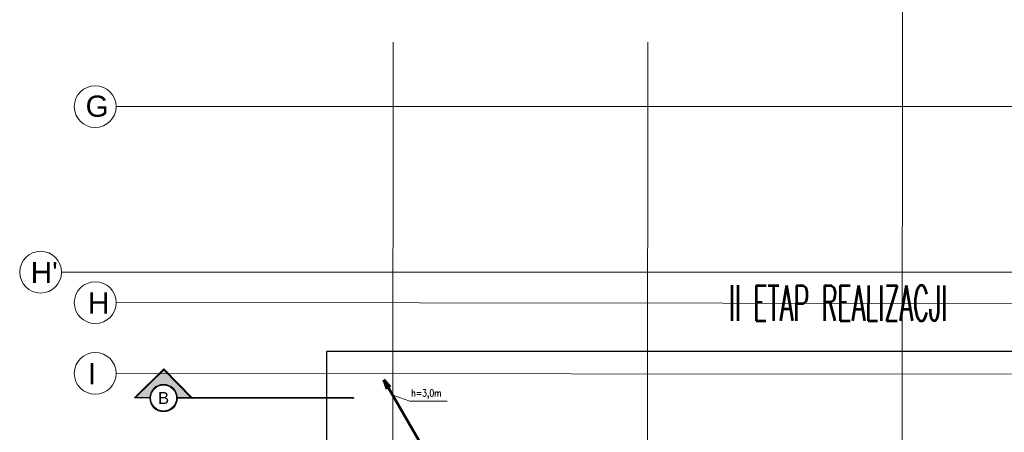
# Model space of a CAD drawing. Header units: millimetres. Extents: x -8884 to 95252, y -19446 to 55103.
# Tile 38 of 39: x -4326 to -1542, y -3922 to -2756. Entities that reach past the tile are written whole.
import ezdxf
from ezdxf.enums import TextEntityAlignment as Align

# ---------------------------------------------------------------- set-up
doc = ezdxf.new("R2010")
doc.units = ezdxf.units.MM
doc.header["$LTSCALE"] = 1000
doc.header["$MEASUREMENT"] = 0
for name, pattern in [('DASHDOT2', [0.5, 0.25, -0.125, 0, -0.125]), ('rzut dachu$0$ACAD_ISO04W100', [30, 24, -3, 0, -3]), ('rzut dachu$0$DASHDOTX2', [2, 1, -0.5, 0, -0.5])]:
    doc.linetypes.add(name, pattern=pattern)
for name, color, linetype, lineweight in [('_Etapy_opis', 7, 'Continuous', 18), ('EL_odgromówka', 142, 'DASHDOT2', 60), ('rzut dachu$0$Arch_osie', 254, 'rzut dachu$0$DASHDOTX2', 5), ('rzut dachu$0$Arch_przekroj_opis', 254, 'Continuous', 13)]:
    doc.layers.add(name, color=color, linetype=linetype, lineweight=lineweight)
doc.layers.add('rzut dachu$0$Arch_Zerowa', color=254, linetype='Continuous')
doc.layers.add('VRF_OPIS', color=7, linetype='Continuous', lineweight=30, plot=False)
doc.styles.add('romans1', font='simplex.shx', dxfattribs={"width": 0.8})
doc.styles.add('rzut dachu$0$ARIAL', font='arial.ttf')
doc.styles.add('rzut dachu$0$RomanS', font='simplex.shx')
doc.styles.add('rzut dachu$0$SWATCH', font='arial.ttf')
doc.styles.get("Standard").update_dxf_attribs({"font": 'txt.shx'})

# ---------------------------------------------------------------- blocks, each defined once
blk = doc.blocks.new('rzut dachu$0$LPRZEKR')
at = {"layer": 'rzut dachu$0$Arch_Zerowa', "linetype": 'Continuous'}
blk.add_hatch(color=0, dxfattribs=at).paths.add_polyline_path([(-51.7, -109.3, -0.400678), (-2.4, -57.7), (-2.4, -5.8), (-105.9, -109.3), (-2.4, -212.8), (-2.4, -161, -0.400678)])
at = {"layer": 'rzut dachu$0$Arch_Zerowa', "color": 0, "lineweight": 15}
for p, q in [((0, 0), (-109.3, -109.3)), ((0, 0), (0, -57.6)), ((-2.4, -5.8), (-105.9, -109.3)), ((-2.4, -5.8), (-2.4, -57.7)), ((-109.3, -109.3), (0, -218.6)), ((-105.9, -109.3), (-2.4, -212.8)), ((-2.4, -161), (-2.4, -212.8)), ((0, -161), (0, -218.6))]:
    blk.add_line(p, q, dxfattribs=at)
at = {"layer": 'rzut dachu$0$Arch_Zerowa', "color": 0, "linetype": 'Continuous', "lineweight": 15}
for radius in [51.7, 49.3]:
    blk.add_circle((0, -109.3), radius, dxfattribs=at)
at = {"layer": 'rzut dachu$0$Arch_Zerowa', "color": 0, "lineweight": 15, "style": 'rzut dachu$0$RomanS', "width": 0.7}
blk.add_attdef('--', text='', height=40, dxfattribs=at).set_placement((0.5, -130.1), align=Align.CENTER)
blk = doc.blocks.new('rzut dachu$0$OPIS_OSI')
at = {"layer": 'rzut dachu$0$Arch_Zerowa', "color": 0}
blk.add_circle((0, 0), 55, dxfattribs=at)
at = {"layer": 'rzut dachu$0$Arch_Zerowa', "color": 0, "style": 'rzut dachu$0$SWATCH', "flags": 4}
blk.add_attdef('OS', text='', height=50, dxfattribs=at).set_placement((0, 0), align=Align.MIDDLE_CENTER)
blk = doc.blocks.new('rzut dachu$0$przekroj BB')
at = {"layer": 'rzut dachu$0$Arch_przekroj_opis', "color": 0, "ltscale": 10}
for p, q in [((-12446, -122.4), (-12944, -122.4)), ((-12445, -123.4), (-12944, -123.4)), ((-12444, -124.4), (-12944, -124.4))]:
    blk.add_line(p, q, dxfattribs=at)
at = {"layer": 'rzut dachu$0$Arch_przekroj_opis', "color": 0, "linetype": 'Continuous', "ltscale": 0.11, "xscale": 0.7559999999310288, "yscale": 0.7559999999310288, "zscale": 0.7559999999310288, "rotation": 269.5528544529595}
blk.add_blockref('rzut dachu$0$LPRZEKR', (-12900.4, -124.6), dxfattribs=at)
at = {"layer": 'rzut dachu$0$Arch_przekroj_opis', "color": 0, "linetype": 'Continuous', "ltscale": 0.11}
ref = blk.add_blockref('rzut dachu$0$OPIS_OSI', (-12983.1, -123.6), dxfattribs=dict(at, xscale=0.6719999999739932, yscale=0.6719999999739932, zscale=1.4, rotation=359.9440755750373))
ref.add_attrib('OS', 'B', dxfattribs={"layer": 'rzut dachu$0$Arch_Zerowa', "color": 8, "height": 33.6, "rotation": 359.9441, "style": 'rzut dachu$0$SWATCH', "flags": 4}).set_placement((-12983.1, -123.6), align=Align.MIDDLE_CENTER)
blk = doc.blocks.new('rzut dachu$0$OSIEAA')
at = {"layer": 'rzut dachu$0$Arch_osie', "color": 0, "linetype": 'rzut dachu$0$ACAD_ISO04W100', "ltscale": 5}
blk.add_lwpolyline([(-2981.6, -3007), (-13410.6, -3007)], dxfattribs=at)
at = {"layer": 'rzut dachu$0$Arch_osie', "color": 0, "linetype": 'Continuous', "lineweight": 0, "ltscale": 60}
blk.add_circle((-13469.8, -3007), 59.1, dxfattribs=at)
at = {"layer": 'rzut dachu$0$Arch_osie', "color": 8, "lineweight": 0, "ltscale": 60, "insert": (-13496.9, -2975.7), "char_height": 60, "width": 51.003, "attachment_point": 1, "style": 'rzut dachu$0$ARIAL'}
blk.add_mtext('{\\fArial|b0|i0|c238|p34;G}', dxfattribs=at)
blk = doc.blocks.new('rzut dachu$0$osieA')
at = {"layer": 'rzut dachu$0$Arch_osie', "color": 0, "linetype": 'rzut dachu$0$ACAD_ISO04W100', "ltscale": 5}
for points in [[(1440, -719.9), (1440, 3461)], [(0, -719.9), (0, 2444.5)], [(720, -719.9), (720, 2444.5)], [(-936.9, 1793.1), (9419.9, 1802)], [(-782.4, 1707), (9420, 1707)], [(-780.9, 1507), (3228, 1507)]]:
    blk.add_lwpolyline(points, dxfattribs=at)
at = {"layer": 'rzut dachu$0$Arch_osie', "color": 0, "linetype": 'Continuous', "lineweight": 0, "ltscale": 60}
for centre in [(-996.1, 1793), (-841.6, 1706.9), (-841.4, 1506.9)]:
    blk.add_circle(centre, 59.1, dxfattribs=at)
at = {"layer": 'rzut dachu$0$Arch_osie', "color": 8, "lineweight": 0, "ltscale": 60, "char_height": 60, "width": 51.003, "attachment_point": 1, "rotation": 0.0496, "style": 'rzut dachu$0$ARIAL'}
for s, insert in [("{\\fArial|b0|i0|c238|p34;H'}", (-1024.1, 1822.1)), ('{\\fArial|b0|i0|c238|p34;H}', (-862.2, 1736.1)), ('{\\fArial|b0|i0|c238|p34;I}', (-862, 1536.1))]:
    blk.add_mtext(s, dxfattribs=dict(at, insert=insert))

msp = doc.modelspace()

# ---------------------------------------------------------------- linework, layer by layer
at = {"layer": 'EL_odgromówka', "color": 2, "linetype": 'Continuous', "ltscale": 60}
msp.add_lwpolyline([(-3146.5, -4033.2), (-3296.3, -3773.3)], dxfattribs=at)
at = {"layer": 'EL_odgromówka', "color": 2, "ltscale": 60}
for points in [[(-3296.2, -3773.8), (-3287, -3799.8)], [(-3296.2, -3773.8), (-3278.3, -3794.7)]]:
    msp.add_lwpolyline(points, dxfattribs=at)
at = {"layer": 'EL_odgromówka', "color": 2, "linetype": 'Continuous', "lineweight": 5, "ltscale": 60}
msp.add_lwpolyline([(-3271, -3817.2), (-3223.4, -3833.6), (-3117.6, -3833.6)], dxfattribs=at)
at = {"layer": 'VRF_OPIS', "color": 3}
msp.add_lwpolyline([(3387.3, -3693.9), (850.9, -3693.9, -0.414214), (835.9, -3678.9), (835.9, -2998.2, 0.414214), (820.9, -2983.2), (35.6, -2983.2, 0.414214), (20.6, -2998.2), (20.6, -3356.2, 0.414214), (35.6, -3371.2), (41.8, -3371.2, -0.414214), (56.8, -3386.2), (56.8, -3678.9, -0.414214), (41.8, -3693.9), (-3458.2, -3693.9), (-3458.2, -5859.2), (4876.7, -5859.2, 0.414214), (4891.7, -5844.2), (4891.7, -4098), (3943.6, -4098, -0.414214), (3928.6, -4083), (3928.6, -3708.9, 0.414214), (3913.6, -3693.9), (2793.2, -3693.9)], format="xyb", dxfattribs=at)

# ---------------------------------------------------------------- block references
at = {"layer": 'rzut dachu$0$Arch_osie'}
msp.add_blockref('rzut dachu$0$OSIEAA', (9357.3, 5.6), dxfattribs=at)
at = {"layer": 'rzut dachu$0$Arch_osie', "rotation": 359.9503742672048}
msp.add_blockref('rzut dachu$0$osieA', (-3272.3, -5263.2), dxfattribs=at)
at = {"layer": 'rzut dachu$0$Arch_przekroj_opis', "linetype": 'Continuous', "ltscale": 0.11}
msp.add_blockref('rzut dachu$0$przekroj BB', (9063.9, -3701.5), dxfattribs=at)

# ---------------------------------------------------------------- texts
at = {"layer": '_Etapy_opis', "color": 3, "style": 'romans1', "width": 0.5}
msp.add_text('II ETAP REALIZACJI', height=100, rotation=359.9189, dxfattribs=at).set_placement((-2321, -3606.5))
at = {"layer": 'EL_odgromówka', "color": 2, "lineweight": 30, "ltscale": 60, "insert": (-3219.1, -3827.1), "char_height": 20, "width": 848.611, "attachment_point": 7}
msp.add_mtext('\\fSimplex|b0|i0|c238|p2;\\W0.8;h=3,0m', dxfattribs=at)

doc.saveas('drawing.dxf')
